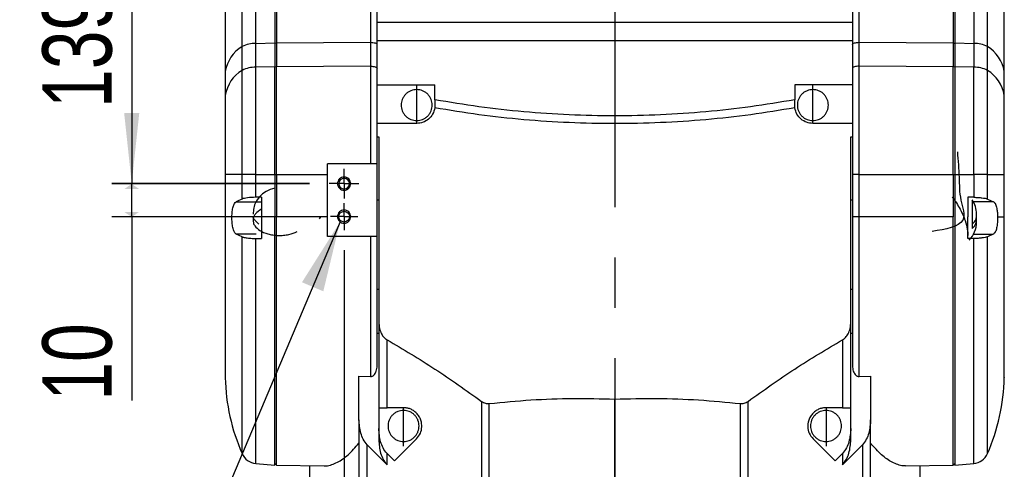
# Model space of a CAD drawing. Extents: x 0 to 841, y 0 to 594.
# Tile 90 of 142: x 619 to 669, y 189 to 212. Entities that reach past the tile are written whole.
import ezdxf

# ---------------------------------------------------------------- set-up
doc = ezdxf.new("R2010")
doc.units = 0
doc.linetypes.add('CENTERX2', pattern=[20.32, 12.7, -2.54, 2.54, -2.54])
doc.layers.get('0').update_dxf_attribs({"linetype": 'CONTINUOUS'})
doc.styles.add('SLDTEXTSTYLE0', font='TXT', dxfattribs={"width": 0.75})
doc.dimstyles.new('SLDDIMSTYLE2', dxfattribs={"dimtxt": 3.5, "dimasz": 3.556, "dimexe": 0, "dimexo": 0.0625, "dimgap": 0.875, "dimtad": 1, "dimlfac": 6, "dimrnd": 1e-09, "dimzin": 12, "dimtxsty": 'SLDTEXTSTYLE0', "dimsah": 1, "dimcen": 0.09, "dimazin": 3, "dimtfac": 1, "dimtofl": 0, "dimtmove": 0, "dimatfit": 3, "dimtolj": 1, "dimtzin": 12})
doc.dimstyles.new('SLDDIMSTYLE6', dxfattribs={"dimtxt": 3.5, "dimasz": 3.556, "dimexe": 0, "dimexo": 0.0625, "dimgap": 0.875, "dimtad": 1, "dimdec": 1, "dimlfac": 6, "dimrnd": 1e-09, "dimzin": 12, "dimtxsty": 'SLDTEXTSTYLE0', "dimsah": 1, "dimcen": 0.09, "dimazin": 3, "dimtfac": 1, "dimtofl": 0, "dimtmove": 0, "dimatfit": 3, "dimtolj": 1, "dimtzin": 12})
doc.dimstyles.new('SLDDIMSTYLE8', dxfattribs={"dimtxt": 0, "dimasz": 3.556, "dimexe": 0, "dimexo": 0.0625, "dimgap": 0, "dimtad": 0, "dimtih": 1, "dimtoh": 1, "dimdec": 0, "dimrnd": 1e-09, "dimzin": 0, "dimtxsty": 'STANDARD', "dimsah": 1, "dimcen": 0.09, "dimazin": 3, "dimtfac": 3.556, "dimtdec": 0, "dimtofl": 0, "dimtmove": 0, "dimatfit": 3, "dimtolj": 1, "dimtzin": 0})

# ---------------------------------------------------------------- blocks, each defined once
blk = doc.blocks.new('_D_73')
at = {"color": 7, "linetype": 'CONTINUOUS'}
for p, q in [((635.85, 199.883), (635.85, 92.752)), ((649.516, 126.737), (649.516, 92.752)), ((635.85, 93.752), (649.516, 93.752))]:
    blk.add_line(p, q, dxfattribs=at)
for points in [[(635.85, 93.752), (639.406, 93.371), (639.406, 94.133)], [(649.516, 93.752), (645.96, 94.133), (645.96, 93.371)]]:
    blk.add_solid(points, dxfattribs=at)
at = {"color": 7, "linetype": 'CONTINUOUS', "insert": (640.594, 98.264, 0.017), "char_height": 3.5, "attachment_point": 1, "style": 'SLDTEXTSTYLE0'}
blk.add_mtext('82', dxfattribs=at)
blk = doc.blocks.new('_D_74')
at = {"color": 7, "linetype": 'CONTINUOUS'}
for p, q in [((625.859, 226.487), (624.126, 226.487)), ((625.126, 226.487), (625.126, 203.237)), ((634.1, 203.237), (624.126, 203.237))]:
    blk.add_line(p, q, dxfattribs=at)
for points in [[(625.126, 226.487), (624.745, 222.931), (625.507, 222.931)], [(625.126, 203.237), (625.507, 206.793), (624.745, 206.793)]]:
    blk.add_solid(points, dxfattribs=at)
at = {"color": 7, "linetype": 'CONTINUOUS', "insert": (620.614, 207.06, 0.017), "char_height": 3.5, "attachment_point": 1, "rotation": 90, "style": 'SLDTEXTSTYLE0'}
blk.add_mtext('139.5', dxfattribs=at)
blk = doc.blocks.new('_D_75')
at = {"color": 7, "linetype": 'CONTINUOUS'}
for p, q in [((634.1, 203.22), (624.126, 203.22)), ((625.126, 201.553), (625.126, 203.22)), ((634.163, 201.553), (624.126, 201.553)), ((625.126, 201.553), (625.126, 192.285))]:
    blk.add_line(p, q, dxfattribs=at)
for points in [[(625.126, 203.22), (624.745, 202.96), (625.507, 202.96)], [(625.126, 201.553), (625.507, 201.813), (624.745, 201.813)]]:
    blk.add_solid(points, dxfattribs=at)
at = {"color": 7, "linetype": 'CONTINUOUS', "insert": (620.614, 192.285, 113.867), "char_height": 3.5, "attachment_point": 1, "rotation": 90, "style": 'SLDTEXTSTYLE0'}
blk.add_mtext('10', dxfattribs=at)
blk = doc.blocks.new('SW_CENTERMARKSYMBOL_41')
at = {"color": 0, "linetype": 'CONTINUOUS'}
for p, q in [((0, 0.417), (0, 0.75)), ((-0.417, 0), (-0.75, 0)), ((0, 0), (-0.417, 0)), ((0, 0), (0, 0.417)), ((0, 0), (0, -0.417)), ((0, 0), (0.417, 0)), ((0.417, 0), (0.75, 0)), ((0, -0.417), (0, -0.75))]:
    blk.add_line(p, q, dxfattribs=at)
blk = doc.blocks.new('SW_CENTERMARKSYMBOL_42')
at = {"color": 0, "linetype": 'CONTINUOUS'}
for p, q in [((0, 0.417), (0, 0.687)), ((-0.417, 0), (-0.687, 0)), ((0, 0), (-0.417, 0)), ((0, 0), (0, 0.417)), ((0, 0), (0, -0.417)), ((0, 0), (0.417, 0)), ((0.417, 0), (0.687, 0)), ((0, -0.417), (0, -0.687))]:
    blk.add_line(p, q, dxfattribs=at)

msp = doc.modelspace()

# ---------------------------------------------------------------- linework, layer by layer
at = {"color": 7, "linetype": 'CENTERX2'}
msp.add_line((649.5163, 397.6275), (649.5163, 127.7372), dxfattribs=at)
at = {"color": 7, "linetype": 'CONTINUOUS'}
for p, q in [((630.7009, 210.1518), (630.7009, 218.0252)), ((631.3905, 210.3124), (631.3905, 217.9058)), ((632.3497, 217.8855), (632.3497, 210.3397)), ((632.433, 217.8852), (632.433, 210.3402)), ((661.8555, 210.3671), (661.8555, 217.8652)), ((666.5997, 217.8852), (666.5997, 210.3402)), ((667.6422, 217.9058), (667.6422, 210.3124)), ((668.3317, 210.1518), (668.3317, 218.0252)), ((637.1772, 212.7036), (637.1772, 210.3671)), ((661.5163, 211.3652), (637.5163, 211.3652)), ((631.3905, 210.3124), (632.3497, 210.3397)), ((631.3905, 209.1086), (631.3905, 210.3124)), ((632.3497, 210.3131), (632.433, 210.3402)), ((632.3497, 210.3397), (632.3497, 209.1359)), ((632.433, 210.3402), (637.1772, 210.3671)), ((632.433, 210.3402), (632.433, 209.1364)), ((637.1772, 210.3671), (637.1772, 209.1633)), ((637.5163, 210.461), (661.5163, 210.461)), ((661.8555, 210.3671), (666.5997, 210.3402)), ((661.8555, 209.1633), (661.8555, 210.3671)), ((666.5997, 210.3402), (666.683, 210.3131)), ((666.5997, 210.3402), (666.5997, 209.1364)), ((666.683, 210.3397), (666.683, 209.1359)), ((666.683, 210.3397), (667.6422, 210.3124)), ((667.6422, 210.3124), (667.6422, 209.1086)), ((630.7009, 208.948), (630.7009, 210.1518)), ((637.5163, 209.0548), (637.5163, 210.2586)), ((661.5163, 210.2586), (661.5163, 209.0548)), ((668.3317, 208.948), (668.3317, 210.1518)), ((629.8497, 208.9034), (629.8497, 207.6996)), ((630.7009, 203.6986), (630.7009, 208.948)), ((632.3497, 209.1359), (631.3905, 209.1086)), ((631.3905, 203.6986), (631.3905, 209.1086)), ((632.433, 209.1364), (632.3497, 209.1093)), ((632.3497, 203.6986), (632.3497, 209.1359)), ((637.1772, 209.1633), (632.433, 209.1364)), ((632.433, 203.6986), (632.433, 209.1364)), ((637.1772, 209.1633), (637.1772, 204.2365)), ((661.8555, 203.6986), (661.8555, 209.1633)), ((666.5997, 209.1364), (661.8555, 209.1633)), ((666.5997, 203.6986), (666.5997, 209.1364)), ((666.683, 209.1093), (666.5997, 209.1364)), ((667.6422, 209.1086), (666.683, 209.1359)), ((667.6422, 203.6986), (667.6422, 209.1086)), ((668.3317, 203.6986), (668.3317, 208.948)), ((669.183, 207.6996), (669.183, 208.9034)), ((637.5163, 208.2269), (640.433, 208.2269)), ((640.433, 207.4687), (640.433, 208.2269)), ((658.5997, 208.2269), (658.5997, 207.4687)), ((661.5163, 208.2269), (658.5997, 208.2269)), ((639.5163, 207.1731), (639.5163, 207.2253)), ((639.5163, 207.1725), (639.5163, 207.2247)), ((640.433, 207.0882), (640.4293, 207.0607)), ((658.6034, 207.0607), (658.5997, 207.0882)), ((659.5163, 207.1731), (659.5163, 207.2253)), ((659.5163, 207.1725), (659.5163, 207.2247)), ((639.5163, 206.2756), (637.5163, 206.2756)), ((661.5163, 206.2756), (659.5163, 206.2756)), ((637.5163, 205.6005), (637.5997, 205.6005)), ((661.433, 205.6005), (661.5163, 205.6005)), ((635.0163, 200.5698), (635.0163, 204.2365)), ((637.5163, 204.2365), (635.0163, 204.2365)), ((637.5163, 200.5698), (637.5163, 204.2365)), ((629.8497, 203.6986), (629.8497, 201.5682)), ((630.7009, 202.46), (630.7009, 203.6986)), ((631.3905, 203.6986), (632.3497, 203.6986)), ((631.3905, 202.547), (631.3905, 203.6986)), ((632.3497, 203.6986), (632.3497, 201.5682)), ((632.3497, 203.6986), (632.433, 203.6986)), ((632.433, 203.6986), (635.0163, 203.6986)), ((632.433, 203.6986), (632.433, 201.5682)), ((635.8497, 203.5067), (635.8497, 203.5698)), ((661.5163, 203.6986), (661.5163, 201.5682)), ((661.8555, 203.6986), (666.5997, 203.6986)), ((661.8555, 201.5682), (661.8555, 203.6986)), ((666.5997, 203.6986), (666.683, 203.6986)), ((666.5997, 203.6986), (666.5997, 201.5682)), ((666.683, 203.6986), (666.683, 201.5682)), ((666.683, 203.6986), (667.6422, 203.6986)), ((667.6422, 203.6986), (667.6422, 202.547)), ((668.3317, 202.46), (668.3317, 203.6986)), ((669.183, 201.5682), (669.183, 203.6986)), ((635.8497, 202.9032), (635.8497, 202.9663)), ((631.683, 202.5515), (631.3905, 202.547)), ((631.683, 202.5515), (631.683, 201.5682)), ((637.5163, 202.4134), (637.5997, 202.4134)), ((661.433, 202.4134), (661.5163, 202.4134)), ((667.3497, 202.5515), (667.3497, 201.5682)), ((667.6422, 202.547), (667.3497, 202.5515)), ((668.3317, 202.46), (668.6367, 202.3232)), ((630.3959, 202.3232), (631.683, 202.3232)), ((629.8497, 201.5682), (629.8497, 193.4438)), ((631.683, 201.5682), (631.683, 200.4621)), ((632.3497, 189.0321), (632.3497, 201.5682)), ((635.0163, 201.5682), (632.433, 201.5682)), ((632.433, 189.0306), (632.433, 201.5682)), ((634.6514, 201.5682), (634.587, 201.4536)), ((661.8555, 193.5028), (661.8555, 201.5682)), ((666.5997, 201.5682), (661.8555, 201.5682)), ((666.5997, 189.0306), (666.5997, 201.5682)), ((667.3497, 200.4621), (667.3497, 201.5682)), ((667.7812, 201.2998), (667.7812, 201.6975)), ((667.7812, 201.2998), (667.7812, 201.3847)), ((630.7009, 200.5526), (630.4081, 200.6818)), ((631.3905, 200.4666), (631.683, 200.4621)), ((637.5163, 200.5698), (635.0163, 200.5698)), ((637.1772, 200.5698), (637.1772, 193.5028)), ((667.6422, 200.4666), (667.3497, 200.4621)), ((668.6245, 200.6818), (668.3317, 200.5526)), ((637.5997, 197.8999), (637.5163, 197.8999)), ((661.5163, 197.8999), (661.433, 197.8999)), ((637.5997, 196.2737), (637.5997, 191.9289)), ((661.433, 191.9289), (661.433, 196.2737)), ((637.5163, 195.687), (637.5997, 195.687)), ((661.433, 195.687), (661.5163, 195.687)), ((638.0163, 191.9289), (638.0163, 195.3535)), ((661.0163, 195.3535), (661.0163, 191.9289)), ((637.5163, 194.035), (637.5163, 194.5206)), ((661.5163, 194.5206), (661.5163, 194.035)), ((636.5997, 193.5186), (637.1772, 193.5028)), ((636.5997, 191.3182), (636.5997, 193.5186)), ((637.1772, 193.5028), (637.183, 193.5027)), ((661.8497, 193.5027), (661.8555, 193.5028)), ((661.8555, 193.5028), (662.433, 193.5186)), ((662.433, 193.5186), (662.433, 191.3182)), ((637.5997, 191.9289), (637.5997, 190.8791)), ((638.8497, 191.9289), (638.0163, 191.9289)), ((642.7864, 192.2475), (642.7864, 181.4125)), ((643.1812, 181.3487), (643.1812, 192.1362)), ((649.5163, 186.1723), (649.5163, 192.3627)), ((655.8514, 192.1362), (655.8514, 181.3487)), ((656.2463, 181.4125), (656.2463, 192.2475)), ((661.0163, 191.9289), (660.183, 191.9289)), ((661.433, 190.8791), (661.433, 191.9289)), ((636.5997, 191.3182), (636.5997, 183.7373)), ((638.8497, 190.9798), (638.8497, 191.032)), ((638.8497, 190.9792), (638.8497, 191.0314)), ((660.183, 191.032), (660.183, 190.9798)), ((660.183, 191.0314), (660.183, 190.9792)), ((662.433, 183.7373), (662.433, 191.3182)), ((637.5997, 190.8791), (637.5997, 190.3117)), ((661.433, 190.3117), (661.433, 190.8791)), ((638.0163, 189.0534), (637.0163, 190.06)), ((637.0163, 183.3233), (637.0163, 190.06)), ((638.3923, 189.2424), (639.5026, 190.3527)), ((659.5301, 190.3527), (660.6404, 189.2424)), ((661.0163, 189.0534), (662.0163, 190.06)), ((662.0163, 190.06), (662.0163, 183.3233)), ((638.0163, 189.6209), (638.3923, 189.2424)), ((638.0163, 189.0534), (638.0163, 189.6209)), ((660.6404, 189.2424), (661.0163, 189.6209)), ((661.0163, 189.6209), (661.0163, 189.0534)), ((631.3905, 189.116), (632.3497, 189.0321)), ((632.3497, 189.114), (632.433, 189.0306)), ((632.433, 189.0306), (634.8421, 188.9886)), ((634.0997, 189.0015), (634.0997, 186.8913)), ((664.1906, 188.9886), (666.5997, 189.0306)), ((664.933, 186.8913), (664.933, 189.0015)), ((666.5997, 189.0306), (666.6833, 189.1143)), ((666.6827, 189.0321), (667.6422, 189.116))]:
    msp.add_line(p, q, dxfattribs=at)
at = {"color": 8, "linetype": 'CONTINUOUS'}
for p, q in [((668.6367, 202.3232), (667.6253, 202.3232)), ((631.4033, 200.6818), (630.4081, 200.6818)), ((630.7009, 189.6093), (630.7009, 200.5526)), ((631.3905, 189.116), (631.3905, 200.4666)), ((667.6293, 200.6818), (668.6245, 200.6818)), ((667.6422, 189.116), (667.6422, 200.4666)), ((668.3317, 189.6093), (668.3317, 200.5526))]:
    msp.add_line(p, q, dxfattribs=at)
at = {"color": 7, "linetype": 'CONTINUOUS'}
for points in [[(637.1772, 210.3671), (637.243, 210.3654), (637.3065, 210.3594), (637.3652, 210.3495), (637.4166, 210.336), (637.4589, 210.3195), (637.4904, 210.3006), (637.5098, 210.28), (637.5163, 210.2586)], [(661.5163, 210.2586), (661.5229, 210.28), (661.5423, 210.3006), (661.5737, 210.3195), (661.616, 210.336), (661.6675, 210.3495), (661.7261, 210.3594), (661.7896, 210.3654), (661.8555, 210.3671)], [(637.1772, 209.1633), (637.243, 209.1616), (637.3065, 209.1556), (637.3652, 209.1457), (637.4166, 209.1322), (637.4589, 209.1157), (637.4904, 209.0968), (637.5098, 209.0762), (637.5163, 209.0548)], [(661.8555, 209.1633), (661.7896, 209.1616), (661.7261, 209.1556), (661.6675, 209.1457), (661.616, 209.1322), (661.5737, 209.1157), (661.5423, 209.0968), (661.5229, 209.0762), (661.5163, 209.0548)], [(630.7009, 203.6986), (630.5124, 203.6986), (630.3467, 203.6986), (630.2041, 203.6986), (630.0852, 203.6986), (629.99, 203.6986), (629.919, 203.6986), (629.8721, 203.6986), (629.8497, 203.6986)], [(631.3905, 203.6986), (631.2807, 203.6986), (631.1742, 203.6986), (631.0727, 203.6986), (630.9783, 203.6986), (630.8924, 203.6986), (630.8167, 203.6986), (630.7525, 203.6986), (630.7009, 203.6986)], [(630.1861, 201.5682), (630.113, 201.5682), (630.0487, 201.5682), (629.9932, 201.5682), (629.9466, 201.5682), (629.9089, 201.5682), (629.8801, 201.5682), (629.8604, 201.5682), (629.8497, 201.5682)], [(661.8555, 201.5682), (661.7896, 201.5682), (661.7261, 201.5682), (661.6675, 201.5682), (661.616, 201.5682), (661.5737, 201.5682), (661.5423, 201.5682), (661.5229, 201.5682), (661.5163, 201.5682)], [(668.8466, 201.5682), (668.9197, 201.5682), (668.984, 201.5682), (669.0395, 201.5682), (669.0861, 201.5682), (669.1238, 201.5682), (669.1525, 201.5682), (669.1723, 201.5682), (669.183, 201.5682)]]:
    msp.add_lwpolyline(points, dxfattribs=at)
msp.add_circle((635.8497, 201.5698), 0.2702, dxfattribs=at)
for centre, radius, start, end in [((631.3449, 208.9475), 1.3656, 88.08579, 118.1351), ((667.6878, 208.9475), 1.3656, 61.8649, 91.91421), ((631.6277, 208.6054), 1.8028, 120.93547, 170.48616), ((667.405, 208.6054), 1.8028, 9.51384, 59.06453), ((631.6277, 207.4016), 1.8028, 120.9352, 170.48643), ((631.3449, 207.7437), 1.3656, 88.08579, 118.13574), ((667.6878, 207.7437), 1.3656, 61.86426, 91.91421), ((667.405, 207.4016), 1.8028, 9.51357, 59.0648), ((635.8497, 203.2365), 0.2702, 90, 270), ((635.8497, 203.2365), 0.2702, 270, 90), ((661.8524, 201.5178), 2.1807, 89.91813, 90.07099), ((632.5848, 201.6975), 1.3333, 100.15555, 180), ((666.4479, 201.6975), 1.3333, 0, 32.95141), ((666.4479, 201.2998), 1.3333, 316.46613, 360), ((639.8475, 193.6516), 10, 181.19043, 203.84263), ((659.1852, 193.6516), 10, 336.15737, 358.82551), ((631.4631, 189.9462), 0.8333, 203.84263, 265), ((667.5695, 189.9462), 0.8333, 275, 336.15737)]:
    msp.add_arc(centre, radius, start, end, dxfattribs=at)
for centre, major_axis, start_param, end_param in [((639.8475, 201.7472), (10, 0), 2.7254603, 2.8088741), ((631.4631, 202.4006), (0.8333, 0), 1.6580628, 2.7254603)]:
    msp.add_ellipse(centre, major_axis=major_axis, ratio=0.176327, start_param=start_param, end_param=end_param, dxfattribs=at)
for points, knots in [([(629.8497, 218.9528), (629.8497, 218.3993), (629.8497, 217.292), (629.8497, 215.5965), (629.8497, 213.8951), (629.8497, 212.201), (629.8497, 210.5261), (629.8497, 209.4442), (629.8497, 208.9034)], [0, 0, 0, 0, 0.16663642, 0.33336146, 0.50000014, 0.66663069, 0.83335955, 1, 1, 1, 1]), ([(669.183, 208.9034), (669.183, 209.4442), (669.183, 210.526), (669.183, 212.201), (669.183, 213.895), (669.183, 215.5965), (669.183, 217.292), (669.183, 218.3993), (669.183, 218.9528)], [0, 0, 0, 0, 0.1666364, 0.3333614, 0.4999998, 0.6666304, 0.8333594, 1, 1, 1, 1]), ([(661.5163, 217.9458), (661.5163, 217.5224), (661.5163, 216.6754), (661.5163, 215.3785), (661.5163, 214.077), (661.5163, 212.7811), (661.5163, 211.4999), (661.5163, 210.6723), (661.5163, 210.2586)], [0, 0, 0, 0, 0.1666376, 0.3333603, 0.4999999, 0.6666294, 0.8333577, 1, 1, 1, 1]), ([(666.683, 217.8855), (666.683, 217.4699), (666.683, 216.6385), (666.683, 215.3654), (666.683, 214.0878), (666.683, 212.8158), (666.683, 211.5581), (666.683, 210.7458), (666.683, 210.3397)], [0, 0, 0, 0, 0.1666664, 0.3333336, 0.5000001, 0.6666668, 0.8333332, 1, 1, 1, 1]), ([(637.5163, 210.2586), (637.5163, 210.7427), (637.5163, 211.7109), (637.5163, 212.7161), (637.5163, 213.2187)], [0, 0, 0, 0, 0.4999997, 1, 1, 1, 1]), ([(637.5163, 204.2365), (637.5163, 204.7818), (637.5163, 205.8727), (637.5163, 207.4895), (637.5163, 208.5331), (637.5163, 209.0548)], [0, 0, 0, 0, 0.333268, 0.6667239, 1, 1, 1, 1]), ([(661.5163, 209.0548), (661.5163, 208.4755), (661.5163, 207.3165), (661.5163, 205.5164), (661.5163, 204.3044), (661.5163, 203.6986)], [0, 0, 0, 0, 0.3332513, 0.6667407, 1, 1, 1, 1]), ([(666.683, 209.1359), (666.683, 208.5477), (666.683, 207.3712), (666.683, 205.5439), (666.683, 204.3137), (666.683, 203.6986)], [0, 0, 0, 0, 0.3333333, 0.666667, 1, 1, 1, 1]), ([(639.5163, 207.9823), (639.4168, 207.9716), (639.2639, 207.9552), (639.0806, 207.856), (638.9556, 207.7541), (638.8547, 207.6283), (638.7615, 207.4467), (638.7145, 207.1989), (638.7615, 206.9511), (638.8547, 206.7696), (638.9556, 206.6438), (639.0806, 206.5419), (639.2639, 206.4427), (639.4168, 206.4263), (639.5163, 206.4156)], [0, 0, 0, 0, 0.12095, 0.1857575, 0.2516983, 0.3173909, 0.3814846, 0.5000008, 0.6185169, 0.6826091, 0.7483017, 0.8142425, 0.87905, 1, 1, 1, 1]), ([(639.5163, 206.4156), (639.6159, 206.4263), (639.7688, 206.4427), (639.952, 206.5419), (640.077, 206.6438), (640.1779, 206.7696), (640.2711, 206.9511), (640.3182, 207.1989), (640.2711, 207.4467), (640.1779, 207.6283), (640.077, 207.7541), (639.952, 207.856), (639.7688, 207.9552), (639.6159, 207.9716), (639.5163, 207.9823)], [0, 0, 0, 0, 0.1209497, 0.1857572, 0.2516983, 0.3173909, 0.3814832, 0.4999992, 0.6185154, 0.6826091, 0.7483017, 0.8142428, 0.8790502, 1, 1, 1, 1]), ([(659.5163, 207.9823), (659.4168, 207.9716), (659.2639, 207.9552), (659.0806, 207.856), (658.9556, 207.7541), (658.8547, 207.6283), (658.7615, 207.4467), (658.7145, 207.1989), (658.7615, 206.9511), (658.8547, 206.7696), (658.9556, 206.6438), (659.0806, 206.5419), (659.2639, 206.4427), (659.4168, 206.4263), (659.5163, 206.4156)], [0, 0, 0, 0, 0.1209498, 0.1857572, 0.2516983, 0.3173909, 0.3814846, 0.5000008, 0.6185168, 0.6826091, 0.7483017, 0.8142428, 0.8790503, 1, 1, 1, 1]), ([(659.5163, 206.4156), (659.6159, 206.4263), (659.7688, 206.4427), (659.952, 206.5419), (660.077, 206.6438), (660.1779, 206.7696), (660.2711, 206.9511), (660.3182, 207.1989), (660.2711, 207.4467), (660.1779, 207.6283), (660.077, 207.7541), (659.952, 207.856), (659.7688, 207.9552), (659.6159, 207.9716), (659.5163, 207.9823)], [0, 0, 0, 0, 0.12094997, 0.18575746, 0.25169834, 0.31739093, 0.38148314, 0.49999925, 0.61851538, 0.68260907, 0.74830166, 0.81424254, 0.87905002, 1, 1, 1, 1]), ([(629.8497, 207.6996), (629.8497, 207.2668), (629.8497, 206.4011), (629.8497, 205.0565), (629.8497, 204.1511), (629.8497, 203.6986)], [0, 0, 0, 0, 0.3332525, 0.666737, 1, 1, 1, 1]), ([(658.5997, 207.4687), (657.8617, 207.3441), (656.3857, 207.0951), (654.1165, 206.8468), (651.8237, 206.6925), (649.5163, 206.6419), (647.2089, 206.6925), (644.9162, 206.8468), (642.647, 207.0951), (641.171, 207.3441), (640.433, 207.4687)], [0, 0, 0, 0, 0.12499999, 0.25, 0.37499999, 0.5, 0.62500001, 0.75, 0.87500001, 1, 1, 1, 1]), ([(640.433, 207.4687), (640.433, 207.4156), (640.433, 207.3103), (640.433, 207.1618), (640.433, 207.0882)], [0, 0, 0, 0, 0.503838, 1, 1, 1, 1]), ([(658.5997, 207.0882), (658.5997, 207.1618), (658.5997, 207.3102), (658.5997, 207.4155), (658.5997, 207.4687)], [0, 0, 0, 0, 0.49561142, 1, 1, 1, 1]), ([(669.183, 203.6986), (669.183, 204.1511), (669.183, 205.0564), (669.183, 206.401), (669.183, 207.2668), (669.183, 207.6996)], [0, 0, 0, 0, 0.3332527, 0.6667373, 1, 1, 1, 1]), ([(640.4293, 207.0607), (640.4012, 206.952), (640.3466, 206.7407), (640.1265, 206.4826), (639.839, 206.3082), (639.6245, 206.2865), (639.5163, 206.2756)], [0, 0, 0, 0, 0.263907, 0.5128247, 0.7543499, 1, 1, 1, 1]), ([(658.6034, 207.0607), (657.8645, 206.9381), (656.3867, 206.6928), (654.1165, 206.4485), (651.8235, 206.2966), (649.5163, 206.2469), (647.2091, 206.2966), (644.9162, 206.4485), (642.6459, 206.6928), (641.1681, 206.9381), (640.4293, 207.0607)], [0, 0, 0, 0, 0.125, 0.25, 0.375, 0.5, 0.625, 0.75, 0.875, 1, 1, 1, 1]), ([(659.5163, 206.2756), (659.4083, 206.2865), (659.194, 206.3081), (658.9067, 206.4821), (658.6863, 206.7402), (658.6316, 206.9517), (658.6034, 207.0607)], [0, 0, 0, 0, 0.2453251, 0.4866742, 0.7354276, 1, 1, 1, 1]), ([(637.5997, 205.6005), (637.5997, 204.5857), (637.5997, 202.5559), (637.5997, 199.439), (637.5997, 197.3287), (637.5997, 196.2737)], [0, 0, 0, 0, 0.33330775, 0.66668647, 1, 1, 1, 1]), ([(661.433, 196.2737), (661.433, 197.3287), (661.433, 199.439), (661.433, 202.5559), (661.433, 204.5857), (661.433, 205.6005)], [0, 0, 0, 0, 0.33330917, 0.66668741, 1, 1, 1, 1]), ([(666.8117, 204.84), (666.8498, 204.4059), (666.9222, 203.5826), (666.8989, 202.4836), (667.4131, 201.1255), (666.2243, 200.9318), (665.5461, 200.8213)], [0, 0, 0, 0, 0.2670962, 0.5066135, 0.7185743, 1, 1, 1, 1]), ([(635.8497, 203.5698), (635.806, 203.5648), (635.7188, 203.5548), (635.6078, 203.4777), (635.5337, 203.3676), (635.5077, 203.2365), (635.5337, 203.1055), (635.6078, 202.9953), (635.7188, 202.9182), (635.806, 202.9082), (635.8497, 202.9032)], [0, 0, 0, 0, 0.12499863, 0.25000009, 0.37499914, 0.49999925, 0.62499901, 0.75000132, 0.87500061, 1, 1, 1, 1]), ([(635.8497, 202.9032), (635.8933, 202.9082), (635.9805, 202.9182), (636.0915, 202.9953), (636.1656, 203.1055), (636.1917, 203.2365), (636.1656, 203.3676), (636.0915, 203.4777), (635.9805, 203.5548), (635.8933, 203.5648), (635.8497, 203.5698)], [0, 0, 0, 0, 0.1250004, 0.2499995, 0.3750009, 0.5000008, 0.6250009, 0.7499991, 0.8750004, 1, 1, 1, 1]), ([(661.8497, 203.6986), (661.806, 203.6986), (661.7186, 203.6986), (661.6084, 203.6986), (661.5314, 203.6986), (661.5213, 203.6986), (661.5163, 203.6986)], [0, 0, 0, 0, 0.2500003, 0.5000012, 0.7500014, 1, 1, 1, 1]), ([(668.3317, 203.6986), (668.2965, 203.6986), (668.2261, 203.6986), (668.0595, 203.6986), (667.8623, 203.6986), (667.7156, 203.6986), (667.6422, 203.6986)], [0, 0, 0, 0, 0.2499999, 0.4999994, 0.7500002, 1, 1, 1, 1]), ([(668.3317, 203.6986), (668.4934, 203.6986), (668.8166, 203.6986), (669.1036, 203.6986), (669.1565, 203.6986), (669.183, 203.6986)], [0, 0, 0, 0, 0.3333332, 0.6666664, 1, 1, 1, 1]), ([(667.5667, 202.4052), (667.5667, 202.4077), (667.5667, 202.4149), (667.5667, 202.2712), (667.5667, 202.0089), (667.5667, 201.664), (667.5667, 201.2898), (667.5667, 201.0757), (667.5667, 200.9686)], [0, 0, 0, 0, 0.1000568, 0.2800455, 0.460034, 0.6400221, 0.8200103, 1, 1, 1, 1]), ([(667.6422, 202.547), (667.7146, 202.5449), (667.862, 202.5406), (668.056, 202.5217), (668.224, 202.4951), (668.2945, 202.4721), (668.3317, 202.46)], [0, 0, 0, 0, 0.2453569, 0.4996154, 0.7356881, 1, 1, 1, 1]), ([(630.1861, 201.5682), (630.1903, 201.6587), (630.1988, 201.8397), (630.242, 202.0703), (630.3063, 202.249), (630.3654, 202.298), (630.3959, 202.3232)], [0, 0, 0, 0, 0.2444743, 0.4888218, 0.7366964, 1, 1, 1, 1]), ([(631.683, 201.948), (631.5705, 201.8745), (631.3977, 201.7618), (631.2821, 201.5695), (631.2427, 201.4136), (631.261, 201.2565), (631.3531, 201.0644), (631.5794, 200.8552), (631.9237, 200.708), (632.2495, 200.639), (632.5208, 200.6152), (632.7949, 200.6244), (633.1388, 200.6741), (633.3494, 200.7632), (633.4865, 200.8213)], [0, 0, 0, 0, 0.12094946, 0.18575694, 0.25169786, 0.31739053, 0.38148392, 0.50000006, 0.61851604, 0.68260953, 0.74830201, 0.81424283, 0.87905037, 1, 1, 1, 1]), ([(635.8497, 201.9032), (635.806, 201.8982), (635.7188, 201.8882), (635.6078, 201.8111), (635.5337, 201.7009), (635.5077, 201.5698), (635.5337, 201.4388), (635.6078, 201.3286), (635.7188, 201.2515), (635.806, 201.2415), (635.8497, 201.2365)], [0, 0, 0, 0, 0.1249988, 0.2500002, 0.3749997, 0.4999996, 0.6249995, 0.749999, 0.8750004, 1, 1, 1, 1]), ([(635.8497, 201.2365), (635.8933, 201.2415), (635.9805, 201.2515), (636.0915, 201.3286), (636.1656, 201.4388), (636.1917, 201.5698), (636.1656, 201.7009), (636.0915, 201.8111), (635.9805, 201.8882), (635.8933, 201.8982), (635.8497, 201.9032)], [0, 0, 0, 0, 0.1250006, 0.2500018, 0.3750005, 0.5000004, 0.6250004, 0.749999, 0.8750002, 1, 1, 1, 1]), ([(668.6367, 202.3232), (668.6725, 202.2929), (668.7427, 202.2337), (668.7851, 202.0637), (668.8058, 201.9805)], [0, 0, 0, 0, 0.5102133, 1, 1, 1, 1]), ([(668.8058, 201.9805), (668.8165, 201.9169), (668.8379, 201.79), (668.8437, 201.642), (668.8466, 201.5682)], [0, 0, 0, 0, 0.501446, 1, 1, 1, 1]), ([(630.4081, 200.6818), (630.3762, 200.7077), (630.3122, 200.7595), (630.241, 200.9529), (630.197, 201.203), (630.1843, 201.4204), (630.1857, 201.5404), (630.1861, 201.5682)], [0, 0, 0, 0, 0.2403273, 0.48103586, 0.71200205, 0.93306366, 1, 1, 1, 1]), ([(631.2816, 201.5317), (631.2728, 201.5357), (631.248, 201.5467), (631.2406, 201.5386), (631.2588, 201.5122), (631.2593, 201.5115)], [0, 0, 0, 0, 0.3512454, 0.9816545, 1, 1, 1, 1]), ([(631.2937, 201.4616), (631.2976, 201.4557), (631.3153, 201.4288), (631.3962, 201.3382), (631.4809, 201.2466), (631.5382, 201.1908), (631.5429, 201.1862)], [0, 0, 0, 0, 0.1200396, 0.5474437, 0.9626597, 1, 1, 1, 1]), ([(661.5163, 201.5682), (661.5163, 201.1513), (661.5163, 200.3173), (661.5163, 199.0793), (661.5163, 197.8668), (661.5163, 196.694), (661.5163, 195.5665), (661.5163, 194.8692), (661.5163, 194.5206)], [0, 0, 0, 0, 0.1666334, 0.3333645, 0.4999998, 0.666625, 0.8333615, 1, 1, 1, 1]), ([(666.683, 201.5682), (666.683, 201.1428), (666.683, 200.2919), (666.683, 199.0289), (666.683, 197.7918), (666.683, 196.5952), (666.683, 195.4448), (666.683, 194.7335), (666.683, 194.3778)], [0, 0, 0, 0, 0.1666667, 0.333333, 0.5, 0.6666664, 0.8333337, 1, 1, 1, 1]), ([(667.5667, 201.2174), (667.5964, 201.2383), (667.6833, 201.2995), (667.7341, 201.4009), (667.7586, 201.4751), (667.7663, 201.4987)], [0, 0, 0, 0, 0.2611935, 0.7655257, 1, 1, 1, 1]), ([(667.5667, 200.9686), (667.643, 201.0526), (667.7939, 201.2189), (667.7755, 201.406), (667.7663, 201.4987)], [0, 0, 0, 0, 0.5050535, 1, 1, 1, 1]), ([(668.8466, 201.5682), (668.8457, 201.4674), (668.8438, 201.2642), (668.8009, 200.9899), (668.7291, 200.7707), (668.6605, 200.7123), (668.6245, 200.6818)], [0, 0, 0, 0, 0.2391008, 0.4822226, 0.7290544, 1, 1, 1, 1]), ([(669.183, 196.9083), (669.183, 197.2575), (669.183, 197.956), (669.183, 199.117), (669.183, 200.3272), (669.183, 201.1545), (669.183, 201.5682)], [0, 0, 0, 0, 0.2499996, 0.5, 0.7500003, 1, 1, 1, 1]), ([(630.7009, 200.5526), (630.7472, 200.5383), (630.8398, 200.5097), (631.0722, 200.4801), (631.2675, 200.4688), (631.3754, 200.4669), (631.3905, 200.4666)], [0, 0, 0, 0, 0.3164975, 0.6330304, 0.9486868, 1, 1, 1, 1]), ([(637.5163, 194.5206), (637.5163, 194.9767), (637.5163, 195.8888), (637.5163, 197.3894), (637.5163, 198.9534), (637.5163, 200.031), (637.5163, 200.5698)], [0, 0, 0, 0, 0.2500001, 0.4999998, 0.7500001, 1, 1, 1, 1]), ([(668.3317, 200.5526), (668.295, 200.5407), (668.2242, 200.5179), (668.0562, 200.4916), (667.8613, 200.4729), (667.7147, 200.4687), (667.6422, 200.4666)], [0, 0, 0, 0, 0.2596621, 0.5013955, 0.7532767, 1, 1, 1, 1]), ([(669.183, 193.4465), (669.183, 193.4456), (669.183, 193.4333), (669.183, 193.4809), (669.183, 193.5978), (669.183, 193.8089), (669.183, 194.1079), (669.183, 194.4996), (669.183, 195.063), (669.183, 195.8389), (669.183, 196.5516), (669.183, 196.9083)], [0, 0, 0, 0, 0.0079443, 0.1086071, 0.2119785, 0.3179312, 0.4282626, 0.5402825, 0.6538272, 0.8267469, 1, 1, 1, 1]), ([(637.5997, 196.2737), (637.6065, 196.1565), (637.6191, 195.9422), (637.7194, 195.6714), (637.8496, 195.472), (637.9631, 195.3913), (638.0163, 195.3535)], [0, 0, 0, 0, 0.3294098, 0.6021095, 0.8137271, 1, 1, 1, 1]), ([(661.0163, 195.3535), (661.0695, 195.3913), (661.183, 195.4719), (661.3132, 195.6713), (661.4135, 195.9421), (661.4261, 196.1564), (661.433, 196.2737)], [0, 0, 0, 0, 0.1861583, 0.3976274, 0.6705006, 1, 1, 1, 1]), ([(638.0163, 195.3535), (638.8273, 194.8753), (640.4494, 193.9188), (642.0074, 192.8046), (642.7864, 192.2475)], [0, 0, 0, 0, 0.5, 1, 1, 1, 1]), ([(656.2463, 192.2475), (657.0253, 192.8046), (658.5833, 193.9188), (660.2053, 194.8753), (661.0163, 195.3535)], [0, 0, 0, 0, 0.5, 1, 1, 1, 1]), ([(637.183, 193.5027), (637.2001, 193.5039), (637.2347, 193.5063), (637.2872, 193.5266), (637.3388, 193.5602), (637.4147, 193.6373), (637.4974, 193.796), (637.5094, 193.9476), (637.5163, 194.035)], [0, 0, 0, 0, 0.074307, 0.1508504, 0.2424715, 0.3415798, 0.6204712, 1, 1, 1, 1]), ([(661.5163, 194.035), (661.5233, 193.9472), (661.5354, 193.7955), (661.6184, 193.6367), (661.6943, 193.5598), (661.7459, 193.5264), (661.7983, 193.5063), (661.8327, 193.5039), (661.8497, 193.5027)], [0, 0, 0, 0, 0.3811151, 0.6591837, 0.7582623, 0.8501371, 0.9261004, 1, 1, 1, 1]), ([(666.683, 194.3778), (666.683, 194.0245), (666.683, 193.3181), (666.683, 192.3714), (666.683, 191.5211), (666.683, 190.7841), (666.683, 190.1661), (666.683, 189.676), (666.683, 189.3141), (666.683, 189.1027), (666.683, 189.014), (666.683, 189.0364), (666.683, 189.0385)], [0, 0, 0, 0, 0.1098495, 0.2196985, 0.329548, 0.4393971, 0.5492463, 0.6590957, 0.7689449, 0.8787943, 0.9886437, 1, 1, 1, 1]), ([(643.1812, 192.1362), (643.8809, 192.2045), (645.2804, 192.341), (647.3976, 192.4167), (648.8101, 192.3807), (649.5163, 192.3627)], [0, 0, 0, 0, 0.3333088, 0.6666831, 1, 1, 1, 1]), ([(649.5163, 192.3627), (650.2225, 192.3807), (651.6351, 192.4167), (653.7522, 192.341), (655.1517, 192.2045), (655.8514, 192.1362)], [0, 0, 0, 0, 0.33330874, 0.6666832, 1, 1, 1, 1]), ([(637.5997, 191.9289), (637.6049, 191.9289), (637.6151, 191.9289), (637.697, 191.9289), (637.8224, 191.9289), (637.9506, 191.9289), (638.0163, 191.9289)], [0, 0, 0, 0, 0.259013, 0.5033862, 0.7451501, 1, 1, 1, 1]), ([(639.5047, 191.6564), (639.4545, 191.7009), (639.3566, 191.7876), (639.1878, 191.8702), (639.017, 191.9205), (638.9065, 191.9261), (638.8497, 191.9289)], [0, 0, 0, 0, 0.2541455, 0.4951263, 0.7400424, 1, 1, 1, 1]), ([(642.7864, 192.2475), (642.8495, 192.2085), (642.9706, 192.1338), (643.1131, 192.1355), (643.1812, 192.1362)], [0, 0, 0, 0, 0.52179, 1, 1, 1, 1]), ([(655.8514, 192.1362), (655.9196, 192.1355), (656.0621, 192.1338), (656.1831, 192.2085), (656.2463, 192.2475)], [0, 0, 0, 0, 0.47821, 1, 1, 1, 1]), ([(660.183, 191.9289), (660.1261, 191.9261), (660.0156, 191.9205), (659.8449, 191.8702), (659.6761, 191.7876), (659.5782, 191.7009), (659.528, 191.6564)], [0, 0, 0, 0, 0.2599576, 0.5048737, 0.7458545, 1, 1, 1, 1]), ([(661.0163, 191.9289), (661.0821, 191.9289), (661.2102, 191.9289), (661.3357, 191.9289), (661.4176, 191.9289), (661.4278, 191.9289), (661.433, 191.9289)], [0, 0, 0, 0, 0.2548499, 0.4966138, 0.740987, 1, 1, 1, 1]), ([(638.8497, 191.7889), (638.7501, 191.7783), (638.5972, 191.7618), (638.414, 191.6627), (638.289, 191.5607), (638.188, 191.4349), (638.0949, 191.2534), (638.0478, 191.0056), (638.0949, 190.7578), (638.188, 190.5763), (638.289, 190.4505), (638.414, 190.3485), (638.5972, 190.2494), (638.7501, 190.2329), (638.8497, 190.2223)], [0, 0, 0, 0, 0.1209494, 0.1857569, 0.2516977, 0.3173903, 0.3814839, 0.5000001, 0.6185161, 0.6826097, 0.7483023, 0.8142431, 0.8790506, 1, 1, 1, 1]), ([(638.8497, 190.2223), (638.9492, 190.2329), (639.1021, 190.2494), (639.2854, 190.3485), (639.4104, 190.4505), (639.5113, 190.5763), (639.6044, 190.7578), (639.6515, 191.0056), (639.6044, 191.2534), (639.5113, 191.4349), (639.4104, 191.5607), (639.2854, 191.6627), (639.1021, 191.7618), (638.9492, 191.7783), (638.8497, 191.7889)], [0, 0, 0, 0, 0.1209495, 0.185757, 0.2516979, 0.3173905, 0.3814841, 0.4999999, 0.6185159, 0.6826095, 0.7483021, 0.814243, 0.8790505, 1, 1, 1, 1]), ([(639.5026, 190.3527), (639.5763, 190.4441), (639.713, 190.6136), (639.7899, 190.944), (639.7568, 191.2432), (639.6488, 191.4893), (639.5517, 191.6019), (639.5047, 191.6564)], [0, 0, 0, 0, 0.28135152, 0.52174566, 0.74634716, 0.87737447, 1, 1, 1, 1]), ([(659.528, 191.6564), (659.481, 191.6019), (659.3837, 191.4894), (659.2759, 191.2432), (659.2428, 190.944), (659.3197, 190.6136), (659.4564, 190.4441), (659.5301, 190.3527)], [0, 0, 0, 0, 0.1226014, 0.2536625, 0.4782611, 0.7186521, 1, 1, 1, 1]), ([(660.183, 191.7889), (660.0834, 191.7783), (659.9305, 191.7618), (659.7473, 191.6627), (659.6223, 191.5607), (659.5214, 191.4349), (659.4282, 191.2534), (659.3811, 191.0056), (659.4282, 190.7578), (659.5214, 190.5763), (659.6223, 190.4505), (659.7473, 190.3485), (659.9305, 190.2494), (660.0834, 190.2329), (660.183, 190.2223)], [0, 0, 0, 0, 0.1209495, 0.185757, 0.2516979, 0.3173905, 0.3814841, 0.5000001, 0.6185159, 0.6826095, 0.7483021, 0.814243, 0.8790505, 1, 1, 1, 1]), ([(660.183, 190.2223), (660.2825, 190.2329), (660.4354, 190.2494), (660.6187, 190.3485), (660.7437, 190.4505), (660.8446, 190.5763), (660.9378, 190.7578), (660.9849, 191.0056), (660.9378, 191.2534), (660.8446, 191.4349), (660.7437, 191.5607), (660.6187, 191.6627), (660.4354, 191.7618), (660.2825, 191.7783), (660.183, 191.7889)], [0, 0, 0, 0, 0.1209494, 0.1857569, 0.2516977, 0.3173903, 0.3814839, 0.4999999, 0.6185161, 0.6826097, 0.7483023, 0.8142431, 0.8790506, 1, 1, 1, 1]), ([(637.0163, 190.06), (636.9455, 190.149), (636.8056, 190.3245), (636.6426, 190.7519), (636.6169, 191.0903), (636.5997, 191.3182)], [0, 0, 0, 0, 0.2510045, 0.4954235, 1, 1, 1, 1]), ([(662.433, 191.3182), (662.4157, 191.0903), (662.3901, 190.7519), (662.2271, 190.3245), (662.0872, 190.149), (662.0163, 190.06)], [0, 0, 0, 0, 0.5045765, 0.7489955, 1, 1, 1, 1]), ([(638.0163, 189.6209), (637.9455, 189.7098), (637.8056, 189.8854), (637.6426, 190.3128), (637.6169, 190.6512), (637.5997, 190.8791)], [0, 0, 0, 0, 0.2510038, 0.4954248, 1, 1, 1, 1]), ([(661.433, 190.8791), (661.4157, 190.6512), (661.3901, 190.3128), (661.2271, 189.8854), (661.0872, 189.7098), (661.0163, 189.6209)], [0, 0, 0, 0, 0.5045752, 0.7489962, 1, 1, 1, 1]), ([(634.8422, 188.9967), (634.8794, 188.9944), (634.9963, 188.9871), (635.2221, 189.0452), (635.5839, 189.2008), (636.0546, 189.5168), (636.4171, 189.9282), (636.5997, 190.1355)], [0, 0, 0, 0, 0.0772964, 0.2432514, 0.4092176, 0.7024242, 1, 1, 1, 1]), ([(637.5997, 190.3117), (637.6169, 190.0837), (637.6426, 189.7453), (637.8056, 189.3179), (637.9455, 189.1424), (638.0163, 189.0534)], [0, 0, 0, 0, 0.5045754, 0.7489937, 1, 1, 1, 1]), ([(661.0163, 189.0534), (661.0872, 189.1424), (661.2271, 189.3179), (661.3901, 189.7453), (661.4157, 190.0837), (661.433, 190.3117)], [0, 0, 0, 0, 0.2510063, 0.4954246, 1, 1, 1, 1]), ([(664.1905, 188.9967), (664.1533, 188.9944), (664.0363, 188.9871), (663.8105, 189.0452), (663.4488, 189.2008), (662.978, 189.5168), (662.6156, 189.9282), (662.433, 190.1355)], [0, 0, 0, 0, 0.0773152, 0.2432707, 0.4092377, 0.7024345, 1, 1, 1, 1])]:
    msp.add_open_spline(points, degree=3, knots=knots, dxfattribs=at)
at = {"color": 8, "linetype": 'CONTINUOUS'}
for points, knots in [([(639.5163, 207.2253), (639.5163, 207.2424), (639.5163, 207.3262), (639.5163, 207.5329), (639.5163, 207.8247), (639.5163, 208.0472), (639.5163, 208.1651), (639.5163, 208.2204), (639.5163, 208.2236), (639.5163, 208.2251)], [0, 0, 0, 0, 0.03256168, 0.16032046, 0.39656406, 0.63280805, 0.76056831, 0.89151692, 1, 1, 1, 1]), ([(659.5163, 207.2253), (659.5163, 207.2424), (659.5163, 207.3262), (659.5163, 207.5329), (659.5163, 207.8247), (659.5163, 208.0472), (659.5163, 208.1651), (659.5163, 208.2204), (659.5163, 208.2236), (659.5163, 208.2251)], [0, 0, 0, 0, 0.03256168, 0.16032046, 0.39656406, 0.63280805, 0.76056831, 0.89151692, 1, 1, 1, 1]), ([(639.5163, 206.2756), (639.5163, 206.293), (639.5163, 206.3638), (639.5163, 206.5754), (639.5163, 206.8646), (639.5163, 207.0717), (639.5163, 207.1555), (639.5163, 207.1725)], [0, 0, 0, 0, 0.1082448, 0.4411619, 0.7740755, 0.9541148, 1, 1, 1, 1]), ([(659.5163, 206.2756), (659.5163, 206.293), (659.5163, 206.3638), (659.5163, 206.5754), (659.5163, 206.8646), (659.5163, 207.0717), (659.5163, 207.1555), (659.5163, 207.1725)], [0, 0, 0, 0, 0.1082448, 0.4411619, 0.7740755, 0.9541148, 1, 1, 1, 1]), ([(666.5526, 202.5584), (666.5746, 202.5291), (666.611, 202.4806), (666.6657, 202.4042), (666.7623, 202.2644), (666.9136, 202.0241), (667.0823, 201.6911), (667.2337, 201.3206), (667.3233, 200.9347), (667.3413, 200.7244), (667.3497, 200.6266)], [0, 0, 0, 0, 0.0560877, 0.092873, 0.1353836, 0.2943874, 0.4641331, 0.6057047, 0.816433, 1, 1, 1, 1]), ([(667.7663, 201.4987), (667.774, 201.5271), (667.7841, 201.5643), (667.7786, 201.6016), (667.7773, 201.6103)], [0, 0, 0, 0, 0.766766, 1, 1, 1, 1]), ([(638.8497, 191.032), (638.8497, 191.049), (638.8497, 191.1328), (638.8497, 191.3399), (638.8497, 191.6291), (638.8497, 191.8407), (638.8497, 191.9115), (638.8497, 191.9289)], [0, 0, 0, 0, 0.0458857, 0.2259261, 0.558839, 0.8917518, 1, 1, 1, 1]), ([(660.183, 191.9289), (660.183, 191.9115), (660.183, 191.8407), (660.183, 191.6291), (660.183, 191.3399), (660.183, 191.1328), (660.183, 191.049), (660.183, 191.032)], [0, 0, 0, 0, 0.10824819, 0.44116104, 0.77407391, 0.95411427, 1, 1, 1, 1]), ([(638.8497, 189.9795), (638.8497, 189.9809), (638.8497, 189.9841), (638.8497, 190.0394), (638.8497, 190.1573), (638.8497, 190.3799), (638.8497, 190.6716), (638.8497, 190.8784), (638.8497, 190.9622), (638.8497, 190.9792)], [0, 0, 0, 0, 0.1084815, 0.2394305, 0.3671913, 0.6034333, 0.8396792, 0.967439, 1, 1, 1, 1]), ([(660.183, 190.9792), (660.183, 190.9622), (660.183, 190.8784), (660.183, 190.6716), (660.183, 190.3799), (660.183, 190.1573), (660.183, 190.0394), (660.183, 189.9841), (660.183, 189.9809), (660.183, 189.9795)], [0, 0, 0, 0, 0.032561, 0.1603208, 0.3965667, 0.6328087, 0.7605695, 0.8915185, 1, 1, 1, 1])]:
    msp.add_open_spline(points, degree=3, knots=knots, dxfattribs=at)

# ---------------------------------------------------------------- block references
at = {"color": 7, "linetype": 'CONTINUOUS'}
for name, p in [('SW_CENTERMARKSYMBOL_41', (635.8497, 203.2365)), ('SW_CENTERMARKSYMBOL_42', (635.8497, 201.5698))]:
    msp.add_blockref(name, p, dxfattribs=at)

# ---------------------------------------------------------------- dimensions: what is measured, and where the dimension line sits
for base, p1, p2, dimstyle, picture, middle in [((625.1262, 203.2365), (626.8588, 226.4865), (635.0997, 203.2365), 'SLDDIMSTYLE6', '_D_74', (625.1262, 212.8786)), ((625.1262, 203.2199), (635.1628, 201.5532), (635.0997, 203.2199), 'SLDDIMSTYLE2', '_D_75', (625.1262, 194.8711))]:
    dim = msp.add_linear_dim(base=base, p1=p1, p2=p2, angle=90, dimstyle=dimstyle, dxfattribs=at)
    dim.commit()
    dim.dimension.update_dxf_attribs({"geometry": picture, "text_midpoint": middle, "dimtype": 160})
dim = msp.add_linear_dim(base=(649.5163, 93.7518), p1=(635.8497, 200.883), p2=(649.5163, 127.7372), dimstyle='SLDDIMSTYLE2', dxfattribs=at)
dim.commit()
dim.dimension.update_dxf_attribs({"geometry": '_D_73', "text_midpoint": (643.1798, 93.7518), "dimtype": 160})

# ---------------------------------------------------------------- leaders
msp.add_leader([(635.6456, 201.3062), (619.47, 163.0372)], dimstyle='SLDDIMSTYLE8', dxfattribs=at)

doc.saveas('drawing.dxf')
